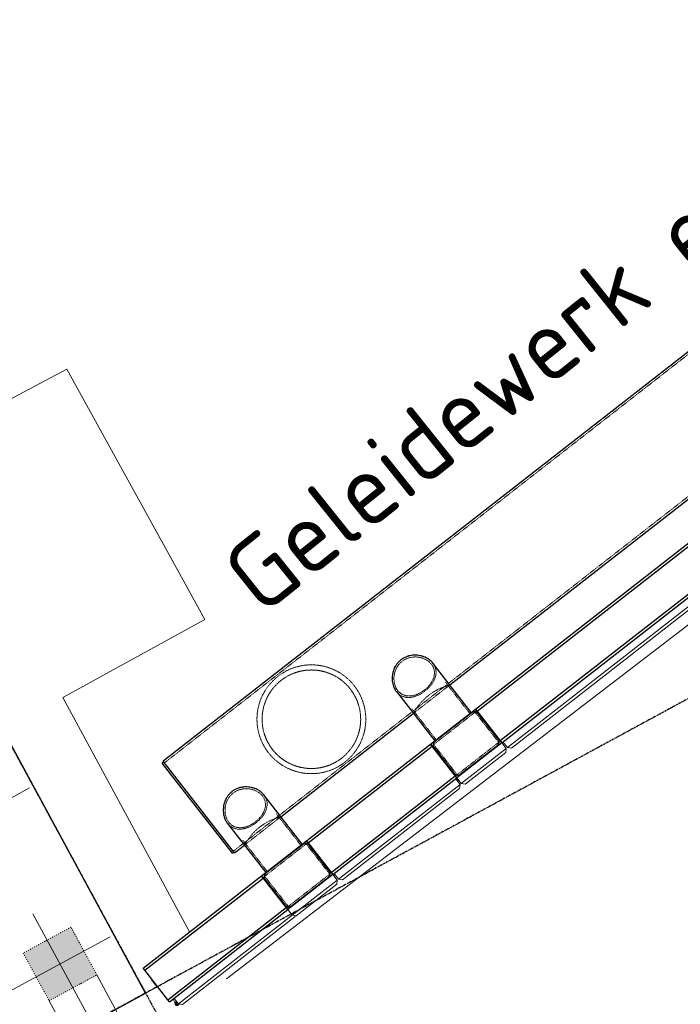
# Model space of a CAD drawing. Header units: millimetres. Extents: x 1069 to 250059, y -65909 to 70891.
# Tile 29 of 109: x 83783 to 88408, y 25417 to 32312. Entities that reach past the tile are written whole.
import ezdxf

# ---------------------------------------------------------------- set-up
doc = ezdxf.new("R2010")
doc.units = ezdxf.units.MM
for name, pattern in [('Dash dot', [15.875, 6.35, -4.7625, 0, -4.7625]), ('Grid Line', [22.225, 12.7, -3.175, 3.175, -3.175]), ('XX-HIDDEN', [4, 2, -2])]:
    doc.linetypes.add(name, pattern=pattern)
for name, color, linetype, lineweight in [('B-WE-KW-KUNSTWERK-GV', 5, 'Continuous', 18), ('B-WE-VH-VERHARDING_BETON-GV', 252, 'Continuous', 18), ('iw-bs-remmingwerk', 213, 'Continuous', 18), ('N-CO-BC-BETONVORM-G', 50, 'Continuous', 25), ('N-CO-BC-BETONVORM-G-2', 50, 'XX-HIDDEN', 18), ('N-CO-BC-BETONVORM-GN', 10, 'XX-HIDDEN', 18), ('N-CO-HC-HOUTVORM-G', 30, 'Continuous', 18), ('N-CO-KC-KUNSTSTOFVORM-G', 7, 'Continuous', 13), ('N-CO-SC-STAALVORM-G', 10, 'Continuous', 25), ('X-XX-AL-CONSTRUCTIELIJN-G-1', 10, 'Continuous', 25), ('X-XX-AL-CONSTRUCTIELIJN-G-2', 7, 'Dash dot', 18), ('X-XX-AL-CONSTRUCTIELIJN-G-3', 7, 'Continuous', 18), ('X-XX-AL-T25-1', 7, 'Continuous', 13), ('X_XX_AL_STRAMIENLIJN_G-1', 7, 'Grid Line', 25), ('XR-463688-BGT_Blauwverlaat_dwg-1', 240, 'Continuous', 13), ('XR-463688-Blauwverlaat_Remmingswerken_dwg-1', 213, 'Continuous', 18)]:
    doc.layers.add(name, color=color, linetype=linetype, lineweight=lineweight)
doc.styles.add('NLCS-ISO_3', font='NLCS-ISO.ttf', dxfattribs={"height": 500})

# ---------------------------------------------------------------- blocks, each defined once
blk = doc.blocks.new('XR-463688-Blauwverlaat_Remmingswerken_dwg-3327467-N_A_P_ Copy 1')
at = {"layer": 'iw-bs-remmingwerk'}
blk.add_line((9986.4, 43891.6), (2210, 37926.4), dxfattribs=at)
blk = doc.blocks.new('GM_Tussenpijler - GM_Tussenpijler-3410576-N_A_P_ Copy 1')
at = {"layer": 'N-CO-BC-BETONVORM-G'}
for p, q in [((-3073.1, 25495), (-4981.4, 29010.4)), ((-16124, 18410.2), (-3073.1, 25495))]:
    blk.add_line(p, q, dxfattribs=at)
at = {"layer": 'N-CO-HC-HOUTVORM-G'}
for p, q in [((-3073.1, 25495), (-2988.4, 25541)), ((-2880.2, 25452), (-2865.4, 25424.9))]:
    blk.add_line(p, q, dxfattribs=at)
blk = doc.blocks.new('SF_Stalen afdekplaat7 - SF_Stalen afdekplaat-3657125-N_A_P_ Copy 1')
at = {"layer": 'N-CO-SC-STAALVORM-G'}
for p, q in [((-2946.6, 27113.2), (-2956.1, 27105.8)), ((-2464, 26475), (-2956.1, 27105.8)), ((-2464, 26475), (-2454.5, 26482.4))]:
    blk.add_line(p, q, dxfattribs=at)
blk = doc.blocks.new('GM_afdekklepje - GM_afdekklepje-3582460-N_A_P_ Copy 1')
at = {"layer": 'N-CO-SC-STAALVORM-G'}
for p, q in [((168, 145), (-168, 145)), ((-195, 118), (-195, -118)), ((195, -118), (195, 118)), ((-168, -145), (168, -145))]:
    blk.add_line(p, q, dxfattribs=at)
for centre, start, end in [((-168, 118), 90, 180), ((168, 118), 360, 90), ((-168, -118), 180, 270), ((168, -118), 270, 360)]:
    blk.add_arc(centre, 27, start, end, dxfattribs=at)
blk = doc.blocks.new('GM_Hakorit_4360 - GM_Hakorit_4360-3589548-N_A_P_ Copy 1')
at = {"layer": 'N-CO-KC-KUNSTSTOFVORM-G'}
for p, q in [((-2040, -50), (-2040, 0)), ((2040, 0), (2040, -50)), ((2040, -50), (-2040, -50)), ((-2040, -50), (-2020, -70)), ((2020, -70), (2040, -50)), ((2020, -70), (-2020, -70))]:
    blk.add_line(p, q, dxfattribs=at)
blk = doc.blocks.new('GM_Hakorit_3820 - GM_Hakorit_3820-3593615-N_A_P_ Copy 1')
at = {"layer": 'N-CO-KC-KUNSTSTOFVORM-G'}
for p, q in [((-200, 0), (-200, -50)), ((200, -50), (200, 0)), ((-200, -50), (200, -50)), ((-180, -70), (-200, -50)), ((200, -50), (180, -70)), ((180, -70), (-180, -70))]:
    blk.add_line(p, q, dxfattribs=at)
blk = doc.blocks.new('GM_Hakorit_2850 - GM_Hakorit_2850-3594086-N_A_P_ Copy 1')
at = {"layer": 'N-CO-KC-KUNSTSTOFVORM-G'}
for p, q in [((-200, 0), (-200, -50)), ((200, -50), (200, 0)), ((-200, -50), (200, -50)), ((-180, -70), (-200, -50)), ((200, -50), (180, -70)), ((180, -70), (-180, -70))]:
    blk.add_line(p, q, dxfattribs=at)
blk = doc.blocks.new('GM_Hakorit_1240 - GM_Hakorit_1240-3595698-N_A_P_ Copy 1')
at = {"layer": 'N-CO-KC-KUNSTSTOFVORM-G'}
for p, q in [((-540, -50), (-540, 0)), ((540, 0), (540, -50)), ((540, -50), (-540, -50)), ((-540, -50), (-520, -70)), ((520, -70), (540, -50)), ((520, -70), (-520, -70))]:
    blk.add_line(p, q, dxfattribs=at)
blk = doc.blocks.new('GM_Hakorit_1120 - GM_Hakorit_1120-V13-N_A_P_ Copy 1')
at = {"layer": 'N-CO-KC-KUNSTSTOFVORM-G'}
for p, q in [((-520, -50), (-520, 0)), ((490, -50), (-520, -50)), ((-520, -50), (-500, -70)), ((500, -70), (505, -65)), ((500, -70), (-500, -70))]:
    blk.add_line(p, q, dxfattribs=at)
blk = doc.blocks.new('GM_Haalbuis_1000 - GM_Haalbuis_1000-V15-N_A_P_ Copy 1')
at = {"layer": 'N-CO-SC-STAALVORM-G'}
for p, q in [((0, 50), (-5, 50)), ((-5, 50), (-5, -11.1))]:
    blk.add_line(p, q, dxfattribs=at)
blk = doc.blocks.new('GM_Bouten_Moeren_Zeskant - M16-V21-N_A_P_ Copy 1')
at = {"layer": 'N-CO-SC-STAALVORM-G'}
blk.add_line((-886.1, 26975.6), (-886.1, 26991.9), dxfattribs=at)
blk = doc.blocks.new('GM_Bouten_Moeren_Zeskant - M16-V19-N_A_P_ Copy 1')
at = {"layer": 'N-CO-SC-STAALVORM-G'}
for p, q in [((2977.1, 30016.1), (2977.4, 30016.1)), ((2977.4, 30016.1), (2977.1, 30016.1))]:
    blk.add_line(p, q, dxfattribs=at)
blk = doc.blocks.new('GM_Bouten_Moeren_Zeskant - M16-V22-N_A_P_ Copy 1')
at = {"layer": 'N-CO-SC-STAALVORM-G'}
for p, q in [((-1761.4, 26325.6), (-1753.4, 26325.6)), ((-1753.4, 26325.6), (-1753.7, 26325.6)), ((-1753.4, 26315.3), (-1753.4, 26325.6))]:
    blk.add_line(p, q, dxfattribs=at)
blk = doc.blocks.new('GM_Bouten_Moeren_Zeskant - M16-V23-N_A_P_ Copy 1')
at = {"layer": 'N-CO-SC-STAALVORM-G'}
for p, q in [((-2868.4, 25428.7), (-2868.4, 25425.7)), ((-2868.4, 25428.7), (-2850, 25428.7)), ((-2865.6, 25425.7), (-2868.4, 25425.7)), ((-2865.4, 25425.7), (-2861, 25425.7)), ((-2865.4, 25425.7), (-2865.4, 25412.7)), ((-2853.4, 25412.7), (-2865.4, 25412.7)), ((-2861.4, 25443.3), (-2861.4, 25425.7)), ((-2861.4, 25412.7), (-2861.4, 25407.7)), ((-2861.4, 25407.7), (-2861.2, 25407.7)), ((-2845.4, 25407.7), (-2861.4, 25407.7)), ((-2849.6, 25425.7), (-2860.9, 25425.7)), ((-2853.4, 25425.7), (-2853.4, 25412.7)), ((-2841.4, 25412.7), (-2853.4, 25412.7)), ((-2849.6, 25428.7), (-2850, 25428.7)), ((-2845.7, 25407.7), (-2845.4, 25407.7)), ((-2845.4, 25407.7), (-2845.4, 25412.7)), ((-2841.4, 25418.8), (-2841.4, 25412.7))]:
    blk.add_line(p, q, dxfattribs=at)
blk = doc.blocks.new('NLI_Balk_Buis - ø813_14_2-V83-N_A_P_ Copy 1')
at = {"layer": 'N-CO-BC-BETONVORM-GN'}
for p, q in [((4000, 392.3), (-4000, 392.3)), ((-3912, -392.3), (-4000, -392.3)), ((-3588.1, -392.3), (-3911.9, -392.3)), ((-3911.9, -406.5), (-3588.1, -406.5)), ((-2411.9, -392.3), (-3588.1, -392.3)), ((-2088.1, -392.3), (-2411.9, -392.3)), ((-2411.9, -406.5), (-2088.1, -406.5)), ((2088.1, -392.3), (-2088, -392.3)), ((2411.9, -392.3), (2088.1, -392.3)), ((2088.1, -406.5), (2411.9, -406.5)), ((3588.1, -392.3), (2412, -392.3)), ((3911.9, -392.3), (3588.1, -392.3)), ((3588.1, -406.5), (3911.9, -406.5)), ((4000, -392.3), (3912, -392.3))]:
    blk.add_line(p, q, dxfattribs=at)
at = {"layer": 'N-CO-SC-STAALVORM-G'}
for p, q in [((4000, 406.5), (-4000, 406.5)), ((-4000, -406.5), (-4000, 406.5)), ((4000, 406.5), (4000, -406.5)), ((-4000, -406.5), (-3912, -406.5)), ((-3588.1, -406.5), (-2411.9, -406.5)), ((-2088, -406.5), (2088.1, -406.5)), ((2412, -406.5), (3588.1, -406.5)), ((3912, -406.5), (4000, -406.5))]:
    blk.add_line(p, q, dxfattribs=at)
blk = doc.blocks.new('NLI_Balk_Buis - ø323_9_12_5-3581718-N_A_P_ Copy 1')
at = {"layer": 'N-CO-BC-BETONVORM-GN'}
for p, q in [((250, 149.4), (-27.2, 149.4)), ((250, -149.5), (-27.2, -149.5))]:
    blk.add_line(p, q, dxfattribs=at)
blk = doc.blocks.new('XR-463688-BGT_Blauwverlaat_dwg-3328323-N_A_P_ Copy 1')
at = {"layer": 'B-WE-KW-KUNSTWERK-GV', "flags": 128}
blk.add_lwpolyline([(77165.2, -189313.3), (76277.5, -187671), (77271.5, -187126), (76304.5, -185372), (75331.5, -185888), (74946.5, -186092), (73633.5, -183688), (73399.5, -183259), (72306.5, -181257), (70582.5, -178100), (68411.5, -174127)], dxfattribs=at)
at = {"layer": 'B-WE-VH-VERHARDING_BETON-GV', "flags": 128}
blk.add_lwpolyline([(77165.2, -189313.3), (76277.5, -187671), (77271.5, -187126), (76304.5, -185372), (75331.5, -185888), (74946.5, -186092), (73633.5, -183688), (73399.5, -183259), (72306.5, -181257), (70582.5, -178100), (68411.5, -174127), (64160.5, -166342), (63785.5, -166562)], dxfattribs=at)

msp = doc.modelspace()

# ---------------------------------------------------------------- hatches: boundary and pattern name
at = {"layer": 'X-XX-AL-CONSTRUCTIELIJN-G-1'}
msp.add_hatch(color=256, dxfattribs=at).paths.add_polyline_path([(83988.9, 25441.5), (84322.9, 25622.8), (84141.6, 25956.7), (83807.6, 25775.4)], flags=0)

# ---------------------------------------------------------------- linework, layer by layer
at = {"layer": 'N-CO-BC-BETONVORM-GN'}
for p, q in [((86971.1, 27462.3), (86681, 27235.9)), ((87136, 27251), (86971.1, 27462.3)), ((86845.8, 27024.6), (87136, 27251)), ((86681, 27235.9), (86845.8, 27024.6)), ((85788.4, 26539.6), (85498.3, 26313.3)), ((85953.3, 26328.3), (85788.4, 26539.6)), ((85498.3, 26313.3), (85663.1, 26102)), ((85663.1, 26102), (85953.3, 26328.3))]:
    msp.add_line(p, q, dxfattribs=at)
for radius, start, end in [(381, 87.64709, 87.95793), (345, 112.41961, 122.33274), (381, 117.95793, 118.33036), (345, 102.05168, 111.49509), (345, 91.30565, 100.93033), (345, 80.67248, 90.68837), (345, 70.34432, 79.74833), (345, 59.77134, 69.15295), (381, 67.58716, 67.95793), (381, 57.95793, 58.38274), (345, 133.58245, 143.49623), (381, 127.502, 128.41376), (345, 122.79694, 133.1192), (345, 49.0098, 58.74823), (345, 38.12947, 48.34001), (345, 144.4208, 153.8642), (345, 27.57584, 37.78639), (381, 27.67287, 27.95793), (345, 154.98551, 164.61025), (345, 17.16763, 26.90605), (381, 17.53311, 18.29718), (381, 167.95793, 168.26877), (345, 165.22746, 175.24334), (345, 6.76291, 16.14452), (345, 356.16753, 5.57154), (381, 7.95793, 8.3287), (345, 176.16755, 185.57152), (345, 345.22749, 355.24338), (381, 187.95793, 188.32874), (345, 186.76296, 196.14443), (345, 197.16773, 206.9057), (345, 334.98553, 344.6102), (381, 347.95793, 348.26876), (381, 197.5331, 198.29724), (345, 207.57606, 217.78641), (345, 324.42076, 333.86418), (381, 207.6728, 207.95793), (345, 218.12944, 228.3398), (345, 313.58312, 323.24357), (345, 229.01016, 238.74812), (345, 239.77143, 249.1529), (345, 292.41962, 302.33341), (345, 302.79665, 313.11891), (381, 307.50209, 308.41386), (381, 237.95793, 238.38275), (381, 247.58712, 247.95793), (345, 250.34434, 259.7483), (345, 260.67252, 270.6884), (381, 267.64709, 267.95793), (345, 271.30561, 280.93034), (345, 282.05166, 291.49506), (381, 297.95793, 298.33036)]:
    msp.add_arc((85825.1, 27412.9), radius, start, end, dxfattribs=at)
for points, knots in [([(85524.6, 27178.6), (85518.3, 27186.7), (85506.3, 27203.5), (85485.1, 27238.7), (85464.6, 27284.9), (85449.4, 27341.3), (85443.1, 27396.9), (85444.7, 27450.6), (85453.4, 27501.9), (85466.1, 27542.5), (85479.3, 27573.6), (85490.9, 27596.4), (85501.9, 27615), (85510.4, 27627.8), (85515.5, 27635.1), (85519.5, 27640.5), (85523.6, 27645.9), (85527.8, 27651.3), (85532.2, 27656.6), (85536.7, 27662), (85541.4, 27667.3), (85546.3, 27672.6), (85551.3, 27677.9), (85556.4, 27683.1), (85561.8, 27688.3), (85567.3, 27693.5), (85572.9, 27698.6), (85578.7, 27703.6), (85584.6, 27708.5), (85590.7, 27713.3), (85596.9, 27718), (85603.1, 27722.6), (85609.3, 27727), (85615.7, 27731.2), (85622, 27735.3), (85628.3, 27739.2), (85634.7, 27742.9), (85641, 27746.5), (85647.3, 27749.9), (85653.6, 27753.2), (85659.9, 27756.3), (85666.2, 27759.2), (85672.4, 27762), (85678.7, 27764.7), (85684.9, 27767.2), (85693.2, 27770.4), (85707.7, 27775.5), (85728.4, 27781.7), (85753.3, 27787.4), (85778.4, 27791.3), (85803.7, 27793.6), (85829.3, 27794.2), (85855.1, 27793), (85881.1, 27790.1), (85907.2, 27785.2), (85933.5, 27778.5), (85959.7, 27769.7), (85985.7, 27758.7), (86011.4, 27745.6), (86036.5, 27730.3), (86060.8, 27712.7), (86084, 27692.9), (86105.8, 27671.1), (86119.1, 27655.4), (86125.5, 27647.2)], [0, 0, 0, 0, 0.023256, 0.046512, 0.093023, 0.139535, 0.186047, 0.232558, 0.27907, 0.325581, 0.348837, 0.372093, 0.395349, 0.406977, 0.412791, 0.418605, 0.424419, 0.430233, 0.436047, 0.44186, 0.447674, 0.453488, 0.459302, 0.465116, 0.47093, 0.476744, 0.482558, 0.488372, 0.494186, 0.5, 0.505814, 0.511628, 0.517442, 0.523256, 0.52907, 0.534884, 0.540698, 0.546512, 0.552326, 0.55814, 0.563953, 0.569767, 0.575581, 0.581395, 0.587209, 0.593023, 0.604651, 0.627907, 0.651163, 0.674419, 0.697674, 0.72093, 0.744186, 0.767442, 0.790698, 0.813953, 0.837209, 0.860465, 0.883721, 0.906977, 0.930233, 0.953488, 0.976744, 1, 1, 1, 1]), ([(86665.3, 27798.2), (86657.7, 27807.8), (86643.6, 27820.8), (86620.6, 27834), (86601.6, 27841.7), (86581.4, 27846.8), (86560.4, 27849.3), (86539.1, 27849.1), (86517.8, 27845.9), (86497.2, 27839.8), (86477.6, 27830.7), (86459.6, 27818.8), (86438.3, 27799.4), (86421.9, 27775.5), (86410.9, 27749.1), (86405.5, 27728.5), (86402.8, 27707.5), (86402.9, 27686.7), (86405.7, 27666.4), (86411.1, 27647.2), (86419, 27629.6), (86425.8, 27619.1), (86429.6, 27614.3)], [0, 0, 0, 0, 0.090909, 0.136364, 0.181818, 0.227273, 0.272727, 0.318182, 0.363636, 0.409091, 0.454545, 0.5, 0.545455, 0.636364, 0.681818, 0.727273, 0.772727, 0.818182, 0.863636, 0.909091, 0.954545, 1, 1, 1, 1]), ([(86675.1, 27805.8), (86682.9, 27795.8), (86691.8, 27779.4), (86697.3, 27756.1), (86698.3, 27738.2), (86696.3, 27720.1), (86691.4, 27702), (86683.8, 27684.1), (86673.6, 27666.6), (86661.1, 27649.6), (86646.6, 27633.4), (86630.3, 27618.2), (86612.6, 27604.4), (86594, 27592.3), (86574.7, 27582.2), (86555.2, 27574.2), (86535.7, 27568.6), (86516.5, 27565.6), (86497.8, 27565.2), (86479.7, 27567.7), (86459.7, 27573.9), (86438.8, 27585.9), (86425.6, 27599.1), (86419.8, 27606.6)], [0, 0, 0, 0, 0.086957, 0.130435, 0.173913, 0.217391, 0.26087, 0.304348, 0.347826, 0.391304, 0.434783, 0.478261, 0.521739, 0.565217, 0.608696, 0.652174, 0.695652, 0.73913, 0.782609, 0.826087, 0.869565, 0.934783, 1, 1, 1, 1]), ([(86429.6, 27614.3), (86437.1, 27604.7), (86450.5, 27592.6), (86471.3, 27582.3), (86488.1, 27577.5), (86505.8, 27575.5), (86524.2, 27576.4), (86542.9, 27579.9), (86561.9, 27585.9), (86580.8, 27594.4), (86599.2, 27604.9), (86616.8, 27617.4), (86638.6, 27636.1), (86657.1, 27657.3), (86671.1, 27679.8), (86679.1, 27697.2), (86684.4, 27714.8), (86686.8, 27732.5), (86686.2, 27749.9), (86682.5, 27766.9), (86675.6, 27783.2), (86669, 27793.3), (86665.3, 27798.2)], [0, 0, 0, 0, 0.090909, 0.136364, 0.181818, 0.227273, 0.272727, 0.318182, 0.363636, 0.409091, 0.454545, 0.5, 0.545455, 0.636364, 0.681818, 0.727273, 0.772727, 0.818182, 0.863636, 0.909091, 0.954545, 1, 1, 1, 1]), ([(86097.1, 27625.1), (86090.8, 27633.2), (86077.5, 27648.7), (86048.5, 27677.1), (86008.4, 27707.1), (85956.7, 27733.5), (85903.4, 27750.4), (85849.6, 27758.4), (85805, 27758.1), (85769.5, 27753.7), (85742.9, 27748.3), (85720.8, 27742), (85703.1, 27735.7), (85689.9, 27730.4), (85676.7, 27724.5), (85663.5, 27717.9), (85650.5, 27710.6), (85637.7, 27702.7), (85625, 27694.1), (85612.8, 27685), (85600.9, 27675.3), (85589.6, 27665.2), (85578.8, 27654.6), (85568.5, 27643.8), (85559, 27632.7), (85550, 27621.3), (85541.6, 27609.8), (85531.2, 27594.1), (85519.7, 27574.2), (85508, 27549.7), (85495.1, 27516.3), (85483.9, 27473.1), (85478.7, 27419.1), (85482.1, 27363.2), (85495.1, 27306.7), (85514.4, 27260.4), (85534.9, 27225.4), (85546.7, 27208.8), (85553, 27200.7)], [0, 0, 0, 0, 0.026316, 0.052632, 0.105263, 0.157895, 0.210526, 0.263158, 0.315789, 0.342105, 0.368421, 0.394737, 0.407895, 0.421053, 0.434211, 0.447368, 0.460526, 0.473684, 0.486842, 0.5, 0.513158, 0.526316, 0.539474, 0.552632, 0.565789, 0.578947, 0.592105, 0.605263, 0.631579, 0.657895, 0.684211, 0.736842, 0.789474, 0.842105, 0.894737, 0.947368, 0.973684, 1, 1, 1, 1]), ([(86794.1, 27653.3), (86794.1, 27653.3), (86790.9, 27652.4), (86780.6, 27649.2), (86770.3, 27645.9), (86757.6, 27641.4), (86743, 27635.8), (86726.8, 27628.9), (86709.4, 27620.6), (86691.3, 27610.9), (86672.8, 27599.8), (86654.5, 27587.2), (86636.9, 27573.4), (86620.2, 27558.7), (86604.9, 27543.5), (86591, 27528.3), (86578.8, 27513.4), (86568.2, 27499.4), (86559.2, 27486.6), (86551.8, 27475.4), (86545, 27464.6), (86540, 27456.3), (86538.7, 27454.1), (86538.7, 27454.1)], [0, 0, 0, 0, 0.086957, 0.130435, 0.173913, 0.217391, 0.26087, 0.304348, 0.347826, 0.391304, 0.434783, 0.478261, 0.521739, 0.565217, 0.608696, 0.652174, 0.695652, 0.73913, 0.782609, 0.826087, 0.869565, 0.934783, 1, 1, 1, 1]), ([(86125.5, 27647.2), (86131.8, 27639.1), (86143.8, 27622.3), (86165, 27587.1), (86185.5, 27540.9), (86200.7, 27484.5), (86207, 27428.9), (86205.4, 27375.1), (86196.7, 27323.9), (86184, 27283.3), (86170.8, 27252.2), (86159.3, 27229.3), (86148.2, 27210.8), (86139.7, 27198), (86134.6, 27190.7), (86130.6, 27185.3), (86126.5, 27179.9), (86122.3, 27174.5), (86117.9, 27169.2), (86113.4, 27163.8), (86108.7, 27158.5), (86103.9, 27153.2), (86098.9, 27147.9), (86093.7, 27142.7), (86088.4, 27137.5), (86082.9, 27132.3), (86077.2, 27127.2), (86071.4, 27122.2), (86065.5, 27117.3), (86059.4, 27112.5), (86053.2, 27107.8), (86047, 27103.2), (86040.8, 27098.8), (86034.5, 27094.6), (86028.1, 27090.5), (86021.8, 27086.6), (86015.4, 27082.8), (86009.1, 27079.3), (86002.8, 27075.9), (85996.5, 27072.6), (85990.2, 27069.5), (85983.9, 27066.6), (85977.7, 27063.8), (85971.5, 27061.1), (85965.2, 27058.6), (85956.9, 27055.4), (85942.4, 27050.2), (85921.8, 27044.1), (85896.8, 27038.4), (85871.7, 27034.5), (85846.4, 27032.2), (85820.8, 27031.6), (85795, 27032.8), (85769, 27035.7), (85742.9, 27040.5), (85716.6, 27047.3), (85690.4, 27056.1), (85664.4, 27067), (85638.7, 27080.2), (85613.6, 27095.5), (85589.3, 27113.1), (85566.1, 27132.9), (85544.3, 27154.7), (85531, 27170.4), (85524.6, 27178.6)], [0, 0, 0, 0, 0.023256, 0.046512, 0.093023, 0.139535, 0.186047, 0.232558, 0.27907, 0.325581, 0.348837, 0.372093, 0.395349, 0.406977, 0.412791, 0.418605, 0.424419, 0.430233, 0.436047, 0.44186, 0.447674, 0.453488, 0.459302, 0.465116, 0.47093, 0.476744, 0.482558, 0.488372, 0.494186, 0.5, 0.505814, 0.511628, 0.517442, 0.523256, 0.52907, 0.534884, 0.540698, 0.546512, 0.552326, 0.55814, 0.563953, 0.569767, 0.575581, 0.581395, 0.587209, 0.593023, 0.604651, 0.627907, 0.651163, 0.674419, 0.697674, 0.72093, 0.744186, 0.767442, 0.790698, 0.813953, 0.837209, 0.860465, 0.883721, 0.906977, 0.930233, 0.953488, 0.976744, 1, 1, 1, 1]), ([(85553, 27200.7), (85559.3, 27192.6), (85572.6, 27177.1), (85601.6, 27148.7), (85641.7, 27118.7), (85693.4, 27092.3), (85746.7, 27075.4), (85800.5, 27067.4), (85845.1, 27067.7), (85880.6, 27072), (85907.2, 27077.5), (85929.3, 27083.8), (85947, 27090.1), (85960.2, 27095.4), (85973.5, 27101.3), (85986.6, 27107.9), (85999.6, 27115.2), (86012.4, 27123.1), (86025, 27131.6), (86037.3, 27140.8), (86049.2, 27150.5), (86060.6, 27160.6), (86071.3, 27171.1), (86081.6, 27182), (86091.1, 27193.1), (86100.1, 27204.5), (86108.5, 27216), (86118.9, 27231.7), (86130.4, 27251.6), (86142.1, 27276.1), (86155, 27309.5), (86166.2, 27352.7), (86171.5, 27406.7), (86168, 27462.6), (86155.1, 27519.1), (86135.7, 27565.3), (86115.2, 27600.4), (86103.4, 27617), (86097.1, 27625.1)], [0, 0, 0, 0, 0.026316, 0.052632, 0.105263, 0.157895, 0.210526, 0.263158, 0.315789, 0.342105, 0.368421, 0.394737, 0.407895, 0.421053, 0.434211, 0.447368, 0.460526, 0.473684, 0.486842, 0.5, 0.513158, 0.526316, 0.539474, 0.552632, 0.565789, 0.578947, 0.592105, 0.605263, 0.631579, 0.657895, 0.684211, 0.736842, 0.789474, 0.842105, 0.894737, 0.947368, 0.973684, 1, 1, 1, 1]), ([(85482.6, 26875.5), (85475.1, 26885.2), (85460.9, 26898.2), (85437.9, 26911.4), (85418.9, 26919), (85398.7, 26924.2), (85377.7, 26926.7), (85356.4, 26926.5), (85335.2, 26923.3), (85314.5, 26917.2), (85294.9, 26908.1), (85276.9, 26896.2), (85255.7, 26876.8), (85239.2, 26852.9), (85228.2, 26826.5), (85222.8, 26805.9), (85220.1, 26784.9), (85220.2, 26764.1), (85223, 26743.8), (85228.4, 26724.6), (85236.3, 26706.9), (85243.1, 26696.5), (85246.9, 26691.7)], [0, 0, 0, 0, 0.090909, 0.136364, 0.181818, 0.227273, 0.272727, 0.318182, 0.363636, 0.409091, 0.454545, 0.5, 0.545455, 0.636364, 0.681818, 0.727273, 0.772727, 0.818182, 0.863636, 0.909091, 0.954545, 1, 1, 1, 1]), ([(85492.4, 26883.2), (85500.3, 26873.2), (85509.1, 26856.8), (85514.6, 26833.5), (85515.6, 26815.6), (85513.6, 26797.5), (85508.7, 26779.4), (85501.1, 26761.5), (85490.9, 26743.9), (85478.5, 26727), (85463.9, 26710.7), (85447.6, 26695.6), (85429.9, 26681.8), (85411.3, 26669.7), (85392, 26659.5), (85372.5, 26651.6), (85353, 26646), (85333.8, 26643), (85315.1, 26642.6), (85297, 26645.1), (85277, 26651.3), (85256.2, 26663.3), (85242.9, 26676.5), (85237.1, 26684)], [0, 0, 0, 0, 0.086957, 0.130435, 0.173913, 0.217391, 0.26087, 0.304348, 0.347826, 0.391304, 0.434783, 0.478261, 0.521739, 0.565217, 0.608696, 0.652174, 0.695652, 0.73913, 0.782609, 0.826087, 0.869565, 0.934783, 1, 1, 1, 1]), ([(85246.9, 26691.7), (85254.4, 26682), (85267.8, 26670), (85288.6, 26659.7), (85305.4, 26654.8), (85323.1, 26652.9), (85341.5, 26653.7), (85360.2, 26657.2), (85379.2, 26663.3), (85398.1, 26671.7), (85416.5, 26682.3), (85434.1, 26694.8), (85455.9, 26713.5), (85474.4, 26734.7), (85488.4, 26757.2), (85496.4, 26774.6), (85501.7, 26792.2), (85504.1, 26809.8), (85503.5, 26827.3), (85499.8, 26844.3), (85492.9, 26860.6), (85486.3, 26870.7), (85482.6, 26875.5)], [0, 0, 0, 0, 0.090909, 0.136364, 0.181818, 0.227273, 0.272727, 0.318182, 0.363636, 0.409091, 0.454545, 0.5, 0.545455, 0.636364, 0.681818, 0.727273, 0.772727, 0.818182, 0.863636, 0.909091, 0.954545, 1, 1, 1, 1]), ([(85611.4, 26730.7), (85611.4, 26730.7), (85608.2, 26729.8), (85597.9, 26726.6), (85587.6, 26723.2), (85574.9, 26718.8), (85560.3, 26713.2), (85544.1, 26706.3), (85526.7, 26698), (85508.6, 26688.3), (85490.1, 26677.1), (85471.8, 26664.5), (85454.2, 26650.8), (85437.5, 26636.1), (85422.2, 26620.9), (85408.3, 26605.6), (85396.1, 26590.8), (85385.5, 26576.8), (85376.5, 26563.9), (85369.1, 26552.8), (85362.3, 26542), (85357.3, 26533.6), (85356, 26531.5), (85356, 26531.5)], [0, 0, 0, 0, 0.086957, 0.130435, 0.173913, 0.217391, 0.26087, 0.304348, 0.347826, 0.391304, 0.434783, 0.478261, 0.521739, 0.565217, 0.608696, 0.652174, 0.695652, 0.73913, 0.782609, 0.826087, 0.869565, 0.934783, 1, 1, 1, 1])]:
    msp.add_open_spline(points, degree=3, knots=knots, dxfattribs=at)
for points in [[(86507.8, 27856.4), (86507.6, 27856.3), (86507.4, 27856.3), (86507.3, 27856.2)], [(86612, 27850.6), (86611.1, 27850.9), (86610.2, 27851.3), (86609.3, 27851.6)], [(86668.8, 27813.3), (86668.5, 27813.7), (86668.1, 27814.1), (86667.8, 27814.4)], [(86411.7, 27781.7), (86411.6, 27781.5), (86411.6, 27781.4), (86411.5, 27781.2)], [(86391.4, 27681.6), (86391.5, 27680.7), (86391.6, 27679.7), (86391.7, 27678.7)], [(86413.2, 27615.8), (86413.5, 27615.4), (86413.8, 27615), (86414, 27614.6)], [(85325.1, 26933.7), (85324.9, 26933.7), (85324.7, 26933.7), (85324.6, 26933.6)], [(85429.3, 26928), (85428.4, 26928.3), (85427.5, 26928.7), (85426.6, 26929)], [(85486.1, 26890.7), (85485.3, 26891.6), (85484.4, 26892.5), (85483.5, 26893.4)], [(85229, 26859.1), (85228.9, 26858.9), (85228.9, 26858.8), (85228.8, 26858.6)], [(85208.7, 26759), (85208.8, 26758), (85208.9, 26757.1), (85209, 26756.1)], [(85230.5, 26693.2), (85230.8, 26692.8), (85231.1, 26692.4), (85231.3, 26692)]]:
    msp.add_open_spline(points, degree=3, dxfattribs=at)
at = {"layer": 'N-CO-SC-STAALVORM-G'}
for p, q in [((86973.9, 27484.7), (90206.6, 30006.6)), ((86985.6, 27469.7), (90218.3, 29991.6)), ((87146.7, 27263.2), (90379.4, 29785)), ((87158.4, 27248.2), (90391.1, 29770)), ((86943.9, 27461.3), (86675.1, 27805.8)), ((86419.8, 27606.6), (86688.5, 27262.1)), ((86658.5, 27238.7), (86973.9, 27484.7)), ((86985.6, 27469.7), (86973.9, 27484.7)), ((86973.9, 27484.7), (87158.4, 27248.2)), ((85791.2, 26562.1), (86658.5, 27238.7)), ((86658.5, 27238.7), (86670.2, 27223.7)), ((86843, 27002.2), (86658.5, 27238.7)), ((87158.4, 27248.2), (86843, 27002.2)), ((87158.4, 27248.2), (87146.7, 27263.2)), ((85802.9, 26547.1), (86670.2, 27223.7)), ((85964, 26340.5), (86831.4, 27017.1)), ((85975.7, 26325.6), (86843, 27002.2)), ((86831.4, 27017.1), (86843, 27002.2)), ((85761.2, 26538.7), (85492.4, 26883.2)), ((85237.1, 26684), (85505.8, 26339.5)), ((85475.8, 26316.1), (85791.2, 26562.1)), ((85802.9, 26547.1), (85791.2, 26562.1)), ((85791.2, 26562.1), (85975.7, 26325.6)), ((84647.9, 25670.2), (85475.8, 26316.1)), ((84659.6, 25655.3), (85487.5, 26301.1)), ((85475.8, 26316.1), (85487.5, 26301.1)), ((85660.3, 26079.5), (85475.8, 26316.1)), ((85975.7, 26325.6), (85660.3, 26079.5)), ((85975.7, 26325.6), (85964, 26340.5)), ((84820.8, 25448.7), (85648.7, 26094.5)), ((84832.5, 25433.7), (85660.3, 26079.5)), ((85648.7, 26094.5), (85660.3, 26079.5)), ((84659.6, 25655.3), (84647.9, 25670.2)), ((84820.8, 25448.7), (84659.6, 25655.3)), ((84832.5, 25433.7), (84820.8, 25448.7))]:
    msp.add_line(p, q, dxfattribs=at)
for points, knots in [([(86609.3, 27851.6), (86602.6, 27854), (86588.7, 27858), (86567, 27861.4), (86544.9, 27862.1), (86525, 27860.3), (86512.8, 27857.7), (86507.8, 27856.4)], [0.173913, 0.173913, 0.173913, 0.173913, 0.2173913, 0.2608696, 0.3043478, 0.3478261, 0.3776162, 0.3776162, 0.3776162, 0.3776162]), ([(86507.2, 27856.2), (86505.2, 27855.7), (86496, 27853), (86480, 27846.9), (86460.5, 27835.9), (86442.8, 27822.1), (86427.4, 27805.8), (86417.6, 27791.9), (86412.8, 27783.6), (86411.7, 27781.7)], [0.3788273, 0.3788273, 0.3788273, 0.3788273, 0.3913043, 0.4347826, 0.4782609, 0.5217391, 0.5652174, 0.6086957, 0.6211675, 0.6211675, 0.6211675, 0.6211675]), ([(86667.7, 27814.4), (86661.5, 27821.1), (86649.3, 27831.5), (86629.8, 27843.1), (86617.8, 27848.4), (86612.1, 27850.6)], [0.0256261, 0.0256261, 0.0256261, 0.0256261, 0.0869565, 0.1304348, 0.1678668, 0.1678668, 0.1678668, 0.1678668]), ([(86411.4, 27781.2), (86409, 27776.7), (86403.5, 27765.5), (86396.8, 27746.7), (86392.1, 27725), (86390.2, 27703.2), (86390.7, 27688.7), (86391.4, 27681.6)], [0.6223783, 0.6223783, 0.6223783, 0.6223783, 0.6521739, 0.6956522, 0.7391304, 0.7826087, 0.826087, 0.826087, 0.826087, 0.826087]), ([(86391.7, 27678.7), (86392.4, 27672.6), (86395.2, 27656.1), (86402.4, 27634.8), (86410, 27620.9), (86413.2, 27615.9)], [0.832124, 0.832124, 0.832124, 0.832124, 0.8695652, 0.9347826, 0.974372, 0.974372, 0.974372, 0.974372]), ([(85324.5, 26933.6), (85322.5, 26933.1), (85313.3, 26930.4), (85297.3, 26924.3), (85277.8, 26913.3), (85260.1, 26899.5), (85244.7, 26883.2), (85234.9, 26869.3), (85230.1, 26861), (85229, 26859.1)], [0.3788273, 0.3788273, 0.3788273, 0.3788273, 0.3913043, 0.4347826, 0.4782609, 0.5217391, 0.5652174, 0.6086957, 0.6211675, 0.6211675, 0.6211675, 0.6211675]), ([(85426.6, 26929), (85419.9, 26931.4), (85406, 26935.4), (85384.3, 26938.8), (85362.2, 26939.5), (85342.3, 26937.6), (85330.1, 26935), (85325.1, 26933.8)], [0.173913, 0.173913, 0.173913, 0.173913, 0.2173913, 0.2608696, 0.3043478, 0.3478261, 0.3776162, 0.3776162, 0.3776162, 0.3776162]), ([(85483.5, 26893.4), (85477.6, 26899.5), (85465.9, 26909.3), (85447.1, 26920.5), (85435.1, 26925.8), (85429.4, 26928)], [0.0305619, 0.0305619, 0.0305619, 0.0305619, 0.0869565, 0.1304348, 0.1678668, 0.1678668, 0.1678668, 0.1678668]), ([(85228.7, 26858.6), (85226.3, 26854.1), (85220.8, 26842.8), (85214.1, 26824), (85209.5, 26802.4), (85207.5, 26780.5), (85208, 26766.1), (85208.7, 26759)], [0.6223783, 0.6223783, 0.6223783, 0.6223783, 0.6521739, 0.6956522, 0.7391304, 0.7826087, 0.826087, 0.826087, 0.826087, 0.826087]), ([(85209, 26756.1), (85209.7, 26750), (85212.5, 26733.5), (85219.7, 26712.2), (85227.3, 26698.2), (85230.5, 26693.3)], [0.832124, 0.832124, 0.832124, 0.832124, 0.8695652, 0.9347826, 0.974372, 0.974372, 0.974372, 0.974372])]:
    msp.add_open_spline(points, degree=3, knots=knots, dxfattribs=at)
for points in [[(86675.1, 27805.8), (86673.1, 27808.4), (86671, 27810.9), (86668.8, 27813.3)], [(86414.1, 27614.6), (86415.9, 27611.8), (86417.8, 27609.2), (86419.8, 27606.6)], [(85492.4, 26883.2), (85490.5, 26885.8), (85488.3, 26888.2), (85486.1, 26890.7)], [(85231.4, 26691.9), (85233.2, 26689.2), (85235.1, 26686.5), (85237.1, 26684)]]:
    msp.add_open_spline(points, degree=3, dxfattribs=at)
at = {"layer": 'X-XX-AL-CONSTRUCTIELIJN-G-2'}
for p, q in [((84141.6, 25956.7), (83807.6, 25775.4)), ((84322.9, 25622.8), (84141.6, 25956.7)), ((83807.6, 25775.4), (83988.9, 25441.5)), ((83988.9, 25441.5), (84322.9, 25622.8))]:
    msp.add_line(p, q, dxfattribs=at)
at = {"layer": 'X-XX-AL-CONSTRUCTIELIJN-G-3'}
for p, q in [((83149, 26549.9), (83852.1, 26931.6)), ((84256.1, 25347.6), (83874.4, 26050.6)), ((83713.7, 25508.3), (84416.8, 25889.9)), ((84322.9, 25622.8), (84566.2, 25174.6)), ((83988.9, 25441.5), (84232.3, 24993.3))]:
    msp.add_line(p, q, dxfattribs=at)
at = {"layer": 'X_XX_AL_STRAMIENLIJN_G-1'}
for p, q in [((102099.9, 34960.2), (48525.3, 5876.9)), ((79590.6, 34840.8), (113386.8, -27415.4))]:
    msp.add_line(p, q, dxfattribs=at)

# ---------------------------------------------------------------- block references
at = {"layer": 'N-CO-BC-BETONVORM-G'}
for name, p, rotation in [('GM_Hakorit_4360 - GM_Hakorit_4360-3589548-N_A_P_ Copy 1', (88774.8, 28509.1), 37.95792858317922), ('GM_afdekklepje - GM_afdekklepje-3582460-N_A_P_ Copy 1', (86908.5, 27243.4), 37.95792858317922), ('GM_Hakorit_3820 - GM_Hakorit_3820-3593615-N_A_P_ Copy 1', (87000.7, 27125.2), 37.95792858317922), ('GM_Hakorit_1240 - GM_Hakorit_1240-3595698-N_A_P_ Copy 1', (86409.4, 26663.9), 37.95792858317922), ('GM_afdekklepje - GM_afdekklepje-3582460-N_A_P_ Copy 1', (85725.8, 26320.8), 37.95792858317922), ('GM_Hakorit_2850 - GM_Hakorit_2850-3594086-N_A_P_ Copy 1', (85818, 26202.5), 37.95792858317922), ('GM_Hakorit_1120 - GM_Hakorit_1120-V13-N_A_P_ Copy 1', (85274, 25778.1), 37.95792858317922), ('GM_Haalbuis_1000 - GM_Haalbuis_1000-V15-N_A_P_ Copy 1', (84740.2, 25552), 37.95792858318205)]:
    msp.add_blockref(name, p, dxfattribs=dict(at, rotation=rotation))
for name, p in [('GM_Tussenpijler - GM_Tussenpijler-3410576-N_A_P_ Copy 1', (87737.1, 0)), ('SF_Stalen afdekplaat7 - SF_Stalen afdekplaat-3657125-N_A_P_ Copy 1', (87737.1, 0)), ('GM_Bouten_Moeren_Zeskant - M16-V21-N_A_P_ Copy 1', (87737.1, 0)), ('GM_Bouten_Moeren_Zeskant - M16-V22-N_A_P_ Copy 1', (87737.1, 0)), ('GM_Bouten_Moeren_Zeskant - M16-V19-N_A_P_ Copy 1', (83006.4, -3690.5)), ('GM_Bouten_Moeren_Zeskant - M16-V19-N_A_P_ Copy 1', (83006.4, -3690.5)), ('GM_Bouten_Moeren_Zeskant - M16-V19-N_A_P_ Copy 1', (83006.4, -3690.5)), ('GM_Bouten_Moeren_Zeskant - M16-V19-N_A_P_ Copy 1', (83006.4, -3690.5)), ('GM_Bouten_Moeren_Zeskant - M16-V19-N_A_P_ Copy 1', (83006.4, -3690.5)), ('GM_Bouten_Moeren_Zeskant - M16-V19-N_A_P_ Copy 1', (83006.4, -3690.5)), ('GM_Bouten_Moeren_Zeskant - M16-V19-N_A_P_ Copy 1', (83006.4, -3690.5)), ('GM_Bouten_Moeren_Zeskant - M16-V19-N_A_P_ Copy 1', (83006.4, -3690.5)), ('GM_Bouten_Moeren_Zeskant - M16-V19-N_A_P_ Copy 1', (83006.4, -3690.5)), ('GM_Bouten_Moeren_Zeskant - M16-V23-N_A_P_ Copy 1', (87737.1, 0))]:
    msp.add_blockref(name, p, dxfattribs=at)
at = {"layer": 'N-CO-BC-BETONVORM-G-2', "rotation": 37.95792858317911}
msp.add_blockref('NLI_Balk_Buis - ø813_14_2-V83-N_A_P_ Copy 1', (88190.4, 29258.1), dxfattribs=at)
at = {"layer": 'N-CO-BC-BETONVORM-GN', "rotation": 307.9579285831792}
for p in [(86662.4, 27558.8), (85479.7, 26636.2)]:
    msp.add_blockref('NLI_Balk_Buis - ø323_9_12_5-3581718-N_A_P_ Copy 1', p, dxfattribs=at)
at = {"layer": 'XR-463688-BGT_Blauwverlaat_dwg-1'}
msp.add_blockref('XR-463688-BGT_Blauwverlaat_dwg-3328323-N_A_P_ Copy 1', (7807.6, 215237), dxfattribs=at)
at = {"layer": 'XR-463688-Blauwverlaat_Remmingswerken_dwg-1'}
msp.add_blockref('XR-463688-Blauwverlaat_Remmingswerken_dwg-3327467-N_A_P_ Copy 1', (83020.7, -12330.7), dxfattribs=at)

# ---------------------------------------------------------------- texts
at = {"layer": 'X-XX-AL-T25-1', "insert": (85166.8, 28520.6), "char_height": 500, "width": 6750.209, "attachment_point": 1, "rotation": 38.68293, "style": 'NLCS-ISO_3'}
msp.add_mtext('Geleidewerk enkel', dxfattribs=at)

doc.saveas('drawing.dxf')
